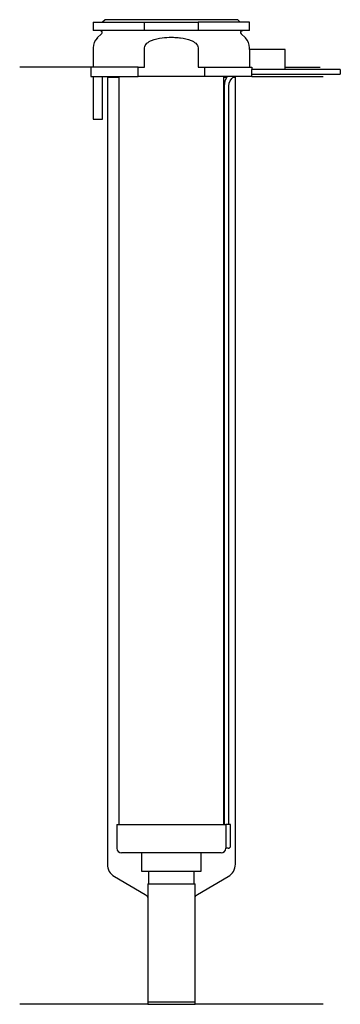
# Model space of a CAD drawing. Header units: millimetres. Extents: x 26 to 93, y 77 to 284.
import ezdxf

# ---------------------------------------------------------------- set-up
doc = ezdxf.new("R2010")
doc.units = ezdxf.units.MM
doc.layers.add('201', color=7, linetype='Continuous')
doc.layers.add('30', color=7, linetype='Continuous')

msp = doc.modelspace()

# ---------------------------------------------------------------- linework, layer by layer
at = {"layer": '201', "color": 113}
for p, q in [((40.53, 274.31), (25.53, 274.31)), ((40.53, 274.31), (40.53, 272.31)), ((81.53, 274.31), (88.96, 274.31)), ((43.93, 272.31), (44.03, 272.21)), ((44.03, 272.21), (44.03, 106.12)), ((44.03, 272.21), (46.43, 272.21)), ((68.63, 272.21), (69.24, 272.21)), ((70.55, 272.21), (71.03, 272.21)), ((71.03, 272.21), (71.13, 272.31)), ((71.03, 106.12), (71.03, 272.21)), ((74.53, 272.31), (89.53, 272.31)), ((45.53, 103.52), (52.03, 99.77)), ((63.02, 99.77), (69.53, 103.52)), ((52.53, 98.9), (52.53, 76.58)), ((62.52, 76.58), (62.52, 98.9)), ((52.53, 76.58), (25.53, 76.58)), ((52.53, 76.58), (62.52, 76.58)), ((89.53, 76.58), (62.52, 76.58))]:
    msp.add_line(p, q, dxfattribs=at)
for centre, start, end in [((47.03, 106.12), 180, 240), ((68.03, 106.12), 300, 360)]:
    msp.add_arc(centre, 3, start, end, dxfattribs=at)
at = {"layer": '201', "color": 113, "extrusion": (0, 0, -1)}
for centre, start, end in [((-51.53, 98.9), 120, 180), ((-63.52, 98.9), 0, 60)]:
    msp.add_arc(centre, 1, start, end, dxfattribs=at)
at = {"layer": '30', "color": 113}
for p, q in [((41.03, 283.81), (51.87, 283.81)), ((41.03, 283.81), (41.03, 282.01)), ((43.53, 284.31), (43.03, 283.81)), ((71.53, 284.31), (43.53, 284.31)), ((51.87, 283.81), (63.18, 283.81)), ((51.87, 282.01), (51.87, 283.81)), ((74.03, 283.81), (63.18, 283.81)), ((63.18, 283.81), (63.18, 282.01)), ((72.03, 283.81), (71.53, 284.31)), ((74.03, 282.01), (74.03, 283.81)), ((51.87, 282.01), (41.03, 282.01)), ((42.76, 281.33), (41.9, 280.48)), ((63.18, 282.01), (51.87, 282.01)), ((74.03, 282.01), (63.18, 282.01)), ((73.15, 280.48), (72.29, 281.33)), ((41.03, 278.35), (41.03, 274.31)), ((51.87, 274.31), (51.87, 278.35)), ((63.18, 278.35), (63.18, 274.31)), ((73.98, 278.01), (73.98, 274.31)), ((81.53, 278.01), (73.98, 278.01)), ((74.03, 278.01), (74.03, 278.35)), ((81.53, 273.81), (81.53, 278.01)), ((50.54, 274.31), (40.53, 274.31)), ((40.53, 274.31), (40.53, 272.31)), ((50.54, 274.31), (51.87, 274.31)), ((50.54, 272.31), (50.54, 274.31)), ((63.18, 274.31), (64.51, 274.31)), ((64.51, 274.31), (64.51, 272.31)), ((64.51, 274.31), (74.48, 274.31)), ((74.48, 274.31), (74.48, 273.81)), ((40.53, 272.31), (50.54, 272.31)), ((41.03, 272.31), (41.03, 263.31)), ((43.03, 263.31), (43.03, 272.31)), ((46.43, 272.31), (46.43, 114.51)), ((64.51, 272.31), (50.54, 272.31)), ((74.53, 272.31), (64.51, 272.31)), ((68.63, 114.51), (68.63, 272.31)), ((81.53, 273.81), (74.48, 273.81)), ((93.18, 273.81), (74.53, 273.81)), ((74.53, 272.31), (74.53, 272.81)), ((74.53, 272.81), (93.18, 272.81)), ((93.18, 273.81), (93.18, 272.81)), ((68.68, 270.31), (68.68, 114.51)), ((69.68, 114.51), (69.68, 270.31)), ((41.03, 263.31), (43.03, 263.31)), ((46.03, 114.51), (69, 114.51)), ((46.03, 114.51), (46.03, 109.51)), ((69, 114.51), (69, 110.01)), ((70.03, 114.51), (69, 114.51)), ((70.03, 110.01), (70.03, 114.51)), ((68.03, 108.51), (47.03, 108.51)), ((51.23, 108.51), (51.23, 104.69)), ((63.83, 104.69), (63.83, 108.51)), ((69.53, 109.51), (69.02, 109.51)), ((51.23, 104.69), (63.83, 104.69)), ((52.72, 104.69), (52.72, 101.99)), ((62.33, 101.99), (62.33, 104.69)), ((52.53, 101.99), (62.52, 101.99)), ((52.53, 101.99), (52.53, 77.09)), ((62.52, 77.09), (62.52, 101.99)), ((52.53, 77.09), (62.52, 77.09))]:
    msp.add_line(p, q, dxfattribs=at)
for centre, radius, start, end in [((44.03, 278.35), 3, 135, 180), ((71.03, 278.35), 3, 0, 45), ((72.18, 270.31), 3.5, 145.092, 180), ((47.03, 109.51), 1, 180, 270), ((68.03, 109.51), 1, -90, 0), ((69.53, 110.01), 0.5, -90, 0)]:
    msp.add_arc(centre, radius, start, end, dxfattribs=at)
at = {"layer": '30', "color": 113, "extrusion": (0, 0, -1)}
for centre, radius, start, end in [((-42.48, 281.61), 0.4, 90, 225), ((-72.58, 281.61), 0.4, -45, 90), ((-72.18, 270.31), 2.5, 0, 53.1142)]:
    msp.add_arc(centre, radius, start, end, dxfattribs=at)
at = {"layer": '30', "color": 113}
for points, knots in [([(51.87, 278.35), (51.87, 278.74), (52.1, 279.1), (52.67, 279.61), (53.02, 279.79), (54.07, 280.23), (54.83, 280.38), (55.58, 280.48)], [0, 0, 0, 0, 0.25, 0.25, 0.5, 0.5, 1, 1, 1, 1]), ([(55.58, 280.48), (56.22, 280.56), (56.87, 280.6), (57.84, 280.6), (58.17, 280.59), (58.82, 280.55), (59.15, 280.52), (59.47, 280.48)], [0, 0, 0, 0, 0.5, 0.5, 0.75, 0.75, 1, 1, 1, 1]), ([(59.47, 280.48), (60.22, 280.38), (60.98, 280.23), (62.04, 279.79), (62.38, 279.61), (62.95, 279.09), (63.18, 278.74), (63.18, 278.35)], [0, 0, 0, 0, 0.5, 0.5, 0.75, 0.75, 1, 1, 1, 1]), ([(74.53, 272.81), (74.53, 272.83), (74.52, 272.84), (74.52, 272.86), (74.52, 272.88), (74.52, 272.92), (74.52, 272.94), (74.52, 273.01), (74.52, 273.06), (74.52, 273.18), (74.52, 273.25), (74.52, 273.35), (74.52, 273.38), (74.52, 273.44), (74.52, 273.47), (74.52, 273.53), (74.52, 273.56), (74.52, 273.62), (74.52, 273.64), (74.52, 273.69), (74.52, 273.71), (74.52, 273.75), (74.52, 273.76), (74.52, 273.79), (74.53, 273.8), (74.53, 273.81), (74.53, 273.81)], [0, 0, 0, 0, 0.124935, 0.124935, 0.187403, 0.187403, 0.249871, 0.249871, 0.374806, 0.374806, 0.499741, 0.499741, 0.562209, 0.562209, 0.624677, 0.624677, 0.687144, 0.687144, 0.749612, 0.749612, 0.81208, 0.81208, 0.874547, 0.874547, 0.937015, 1, 1, 1, 1]), ([(69, 110.01), (69, 109.96), (69, 109.9), (69, 109.8), (69, 109.75), (69, 109.66), (69.01, 109.62), (69.01, 109.56), (69.01, 109.54), (69.02, 109.53), (69.02, 109.52), (69.02, 109.51)], [0, 0, 0, 0, 0.208381, 0.208381, 0.416996, 0.416996, 0.625825, 0.625825, 0.83609, 0.83609, 1, 1, 1, 1])]:
    msp.add_open_spline(points, degree=3, knots=knots, dxfattribs=at)

doc.saveas('drawing.dxf')
